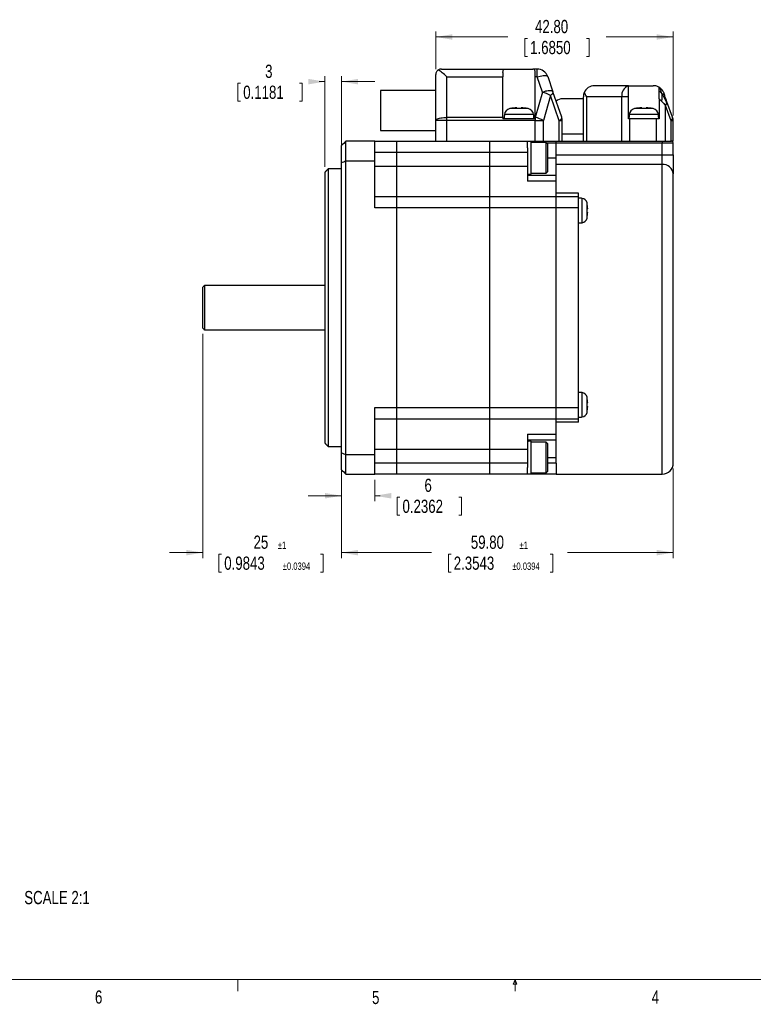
# Model space of a CAD drawing. Header units: millimetres. Extents: x 11 to 421, y 5 to 275.
# Tile 6 of 8: x 127 to 259, y 5 to 183. Entities that reach past the tile are written whole.
import ezdxf

# ---------------------------------------------------------------- set-up
doc = ezdxf.new("R2010")
doc.units = ezdxf.units.MM
doc.styles.add('SLDTEXTSTYLE0', font='TXT', dxfattribs={"width": 0.75})
doc.dimstyles.new('SLDDIMSTYLE0', dxfattribs={"dimtxt": 2.38125, "dimasz": 3, "dimexe": 0, "dimexo": 0.0625, "dimgap": 0.595313, "dimtad": 0, "dimrnd": 1e-09, "dimzin": 12, "dimdsep": 46, "dimtxsty": 'SLDTEXTSTYLE0', "dimsah": 1, "dimcen": 0.09, "dimadec": 0, "dimazin": 0, "dimtfac": 1, "dimtofl": 0, "dimtmove": 0, "dimatfit": 3, "dimfxl": 1, "dimtolj": 1, "dimtzin": 12, "dimarcsym": 0})
doc.dimstyles.new('SLDDIMSTYLE1', dxfattribs={"dimtxt": 2.38125, "dimasz": 3, "dimexe": 0, "dimexo": 0.0625, "dimgap": 0.595313, "dimtad": 0, "dimrnd": 1e-09, "dimzin": 4, "dimdsep": 46, "dimtxsty": 'SLDTEXTSTYLE0', "dimsah": 1, "dimcen": 0.09, "dimadec": 0, "dimazin": 0, "dimtfac": 1, "dimtofl": 0, "dimtmove": 0, "dimatfit": 3, "dimfxl": 1, "dimtolj": 1, "dimtzin": 12, "dimarcsym": 0})
doc.dimstyles.new('SLDDIMSTYLE2', dxfattribs={"dimtxt": 2.38125, "dimasz": 3, "dimexe": 0, "dimexo": 0.0625, "dimgap": 0.595313, "dimtad": 0, "dimrnd": 1e-09, "dimzin": 12, "dimdsep": 46, "dimtxsty": 'SLDTEXTSTYLE0', "dimsah": 1, "dimcen": 0.09, "dimadec": 0, "dimazin": 0, "dimtol": 1, "dimtp": 1, "dimtm": 1, "dimtfac": 1, "dimtofl": 0, "dimtmove": 0, "dimatfit": 3, "dimfxl": 1, "dimtolj": 1, "dimarcsym": 0})
doc.dimstyles.new('SLDDIMSTYLE3', dxfattribs={"dimtxt": 2.38125, "dimasz": 3, "dimexe": 0, "dimexo": 0.0625, "dimgap": 0.595313, "dimtad": 0, "dimrnd": 1e-09, "dimzin": 12, "dimdsep": 46, "dimtxsty": 'SLDTEXTSTYLE0', "dimsah": 1, "dimcen": 0.09, "dimadec": 0, "dimazin": 0, "dimtol": 1, "dimtp": 1, "dimtm": 1, "dimtfac": 1, "dimtofl": 0, "dimtmove": 0, "dimatfit": 3, "dimfxl": 1, "dimtolj": 1, "dimarcsym": 0})

# ---------------------------------------------------------------- blocks, each defined once
blk = doc.blocks.new('*D4')
at = {"color": 7, "linetype": 'Continuous', "lineweight": 0}
for p, q in [((181.62, 156.38), (181.62, 172.71)), ((184.62, 158.14), (184.62, 172.71)), ((165.93, 171.42), (165.93, 168.21)), ((165.93, 171.42), (166.41, 171.42)), ((177.54, 171.42), (177.05, 171.42)), ((177.54, 171.42), (177.54, 168.21)), ((181.62, 171.71), (180.57, 171.71)), ((184.62, 171.71), (190.62, 171.71)), ((165.93, 168.21), (166.41, 168.21)), ((177.54, 168.21), (177.05, 168.21))]:
    blk.add_line(p, q, dxfattribs=at)
for points in [[(181.62, 171.71), (178.62, 172.21), (178.62, 171.21)], [(184.62, 171.71), (187.62, 171.21), (187.62, 172.21)]]:
    blk.add_solid(points, dxfattribs=at)
at = {"color": 7, "linetype": 'Continuous', "lineweight": 0, "attachment_point": 1, "style": 'SLDTEXTSTYLE0'}
for s, insert, char_height in [('3', (170.85, 174.77), 2.38), ('0.1181', (166.9, 170.99), 2.381)]:
    blk.add_mtext(s, dxfattribs=dict(at, insert=insert, char_height=char_height))
blk = doc.blocks.new('*D5')
at = {"color": 7, "linetype": 'Continuous', "lineweight": 0}
for p, q in [((201.62, 173.98), (201.62, 180.76)), ((201.62, 179.76), (214.62, 179.76)), ((217.66, 179.48), (217.66, 176.26)), ((217.66, 179.48), (218.14, 179.48)), ((229.26, 179.48), (228.78, 179.48)), ((229.26, 179.48), (229.26, 176.26)), ((244.42, 179.76), (232.3, 179.76)), ((244.42, 165.63), (244.42, 180.76)), ((217.66, 176.26), (218.14, 176.26)), ((229.26, 176.26), (228.78, 176.26))]:
    blk.add_line(p, q, dxfattribs=at)
for points in [[(201.62, 179.76), (204.62, 179.26), (204.62, 180.26)], [(244.42, 179.76), (241.42, 180.26), (241.42, 179.26)]]:
    blk.add_solid(points, dxfattribs=at)
at = {"color": 7, "linetype": 'Continuous', "lineweight": 0, "char_height": 2.381, "attachment_point": 1, "style": 'SLDTEXTSTYLE0'}
for s, insert in [('42.80', (219.5, 182.83)), ('1.6850', (218.62, 179.05))]:
    blk.add_mtext(s, dxfattribs=dict(at, insert=insert))
blk = doc.blocks.new('*D6')
at = {"color": 7, "linetype": 'Continuous', "lineweight": 0}
for p, q in [((184.62, 103.83), (184.62, 96.1)), ((190.62, 99.98), (190.62, 96.1)), ((184.62, 97.1), (178.62, 97.1)), ((190.62, 97.1), (191.61, 97.1)), ((194.65, 96.82), (194.65, 93.6)), ((194.65, 96.82), (195.13, 96.82)), ((206.25, 96.82), (205.77, 96.82)), ((206.25, 96.82), (206.25, 93.6)), ((194.65, 93.6), (195.13, 93.6)), ((206.25, 93.6), (205.77, 93.6))]:
    blk.add_line(p, q, dxfattribs=at)
for points in [[(184.62, 97.1), (181.62, 97.6), (181.62, 96.6)], [(190.62, 97.1), (193.62, 96.6), (193.62, 97.6)]]:
    blk.add_solid(points, dxfattribs=at)
at = {"color": 7, "linetype": 'Continuous', "lineweight": 0, "attachment_point": 1, "style": 'SLDTEXTSTYLE0'}
for s, insert, char_height in [('6', (199.57, 100.17), 2.38), ('0.2362', (195.61, 96.39), 2.381)]:
    blk.add_mtext(s, dxfattribs=dict(at, insert=insert, char_height=char_height))
blk = doc.blocks.new('*D7')
at = {"color": 7, "linetype": 'Continuous', "lineweight": 0}
for p, q in [((159.62, 126.28), (159.62, 85.85)), ((184.62, 103.83), (184.62, 85.85)), ((159.62, 86.85), (153.62, 86.85)), ((162.52, 86.57), (162.52, 83.35)), ((162.52, 86.57), (163, 86.57)), ((181.34, 86.57), (180.86, 86.57)), ((181.34, 86.57), (181.34, 83.35)), ((184.62, 86.85), (190.62, 86.85)), ((162.52, 83.35), (163, 83.35)), ((181.34, 83.35), (180.86, 83.35))]:
    blk.add_line(p, q, dxfattribs=at)
for points in [[(159.62, 86.85), (156.62, 87.35), (156.62, 86.35)], [(184.62, 86.85), (187.62, 86.35), (187.62, 87.35)]]:
    blk.add_solid(points, dxfattribs=at)
at = {"color": 7, "linetype": 'Continuous', "lineweight": 0, "attachment_point": 1, "style": 'SLDTEXTSTYLE0'}
for s, insert, char_height in [('25', (168.76, 89.92), 2.381), ('±1', (173.15, 88.85), 1.323), ('0.9843', (163.48, 86.14), 2.381), ('±0.0394', (174.03, 85.07), 1.323)]:
    blk.add_mtext(s, dxfattribs=dict(at, insert=insert, char_height=char_height))
blk = doc.blocks.new('*D8')
at = {"color": 7, "linetype": 'Continuous', "lineweight": 0}
for p, q in [((184.62, 103.83), (184.62, 85.85)), ((244.42, 101.98), (244.42, 85.85)), ((184.62, 86.85), (200.85, 86.85)), ((203.89, 86.57), (203.89, 83.35)), ((203.89, 86.57), (204.37, 86.57)), ((222.71, 86.57), (222.22, 86.57)), ((222.71, 86.57), (222.71, 83.35)), ((244.42, 86.85), (225.35, 86.85)), ((203.89, 83.35), (204.37, 83.35)), ((222.71, 83.35), (222.22, 83.35))]:
    blk.add_line(p, q, dxfattribs=at)
for points in [[(184.62, 86.85), (187.62, 86.35), (187.62, 87.35)], [(244.42, 86.85), (241.42, 87.35), (241.42, 86.35)]]:
    blk.add_solid(points, dxfattribs=at)
at = {"color": 7, "linetype": 'Continuous', "lineweight": 0, "attachment_point": 1, "style": 'SLDTEXTSTYLE0'}
for s, insert, char_height in [('59.80', (207.93, 89.92), 2.381), ('±1', (216.72, 88.85), 1.323), ('2.3543', (204.85, 86.14), 2.381), ('±0.0394', (215.4, 85.07), 1.323)]:
    blk.add_mtext(s, dxfattribs=dict(at, insert=insert, char_height=char_height))

msp = doc.modelspace()

# ---------------------------------------------------------------- linework, layer by layer
at = {"color": 7, "linetype": 'Continuous', "lineweight": 30}
for p, q in [((202.6197, 173.9847), (214.1258, 173.9847)), ((214.1258, 173.9847), (219.1135, 173.9847)), ((219.8932, 173.9847), (219.1135, 173.9847)), ((219.8932, 172.5691), (219.8932, 173.9847)), ((201.6197, 164.6859), (201.6197, 172.9847)), ((203.6197, 165.2704), (203.6197, 172.5691)), ((203.6197, 172.5691), (213.7197, 172.5691)), ((213.7197, 173.3297), (213.7197, 172.5691)), ((213.7197, 165.2704), (213.7197, 172.5691)), ((219.5197, 172.5691), (219.5197, 173.3297)), ((219.8932, 172.5691), (219.5197, 172.5691)), ((219.5197, 165.2704), (219.5197, 172.5691)), ((220.841, 169.8174), (219.8932, 172.5691)), ((221.7842, 172.636), (222.732, 169.8843)), ((236.3697, 170.9847), (230.2197, 170.9847)), ((236.3697, 170.9847), (236.3697, 170.9687)), ((236.3697, 170.9847), (240.8228, 170.9847)), ((236.3697, 168.9847), (236.3697, 170.9687)), ((191.6197, 170.0847), (191.6197, 162.8847)), ((220.841, 169.8174), (219.5486, 165.2704)), ((222.3054, 169.233), (221.0129, 164.6859)), ((223.884, 164.6499), (222.3054, 169.233)), ((224.3106, 165.3012), (222.732, 169.8843)), ((228.2197, 160.9847), (228.2197, 168.9847)), ((235.1339, 168.9847), (228.8054, 168.9847)), ((228.8054, 168.9847), (228.8054, 160.9847)), ((235.1339, 160.9847), (235.1339, 168.9847)), ((236.3697, 168.9847), (235.1339, 168.9847)), ((236.3697, 164.9847), (236.3697, 168.9847)), ((241.8697, 168.5887), (241.8697, 164.9847)), ((218.2933, 166.8562), (214.946, 166.8562)), ((214.9997, 166.8577), (214.9997, 166.867)), ((216.2297, 167.0065), (216.2297, 166.8577)), ((217.0097, 166.8577), (217.0097, 167.0065)), ((218.2397, 166.867), (218.2397, 166.8577)), ((223.3197, 168.1782), (223.3197, 168.1861)), ((240.7933, 166.8562), (237.446, 166.8562)), ((237.4997, 166.8577), (237.4997, 166.867)), ((238.7297, 167.0065), (238.7297, 166.8577)), ((239.5097, 166.8577), (239.5097, 167.0065)), ((240.7397, 166.867), (240.7397, 166.8577)), ((243.0187, 160.9847), (243.0187, 167.4071)), ((244.0371, 164.6295), (243.0187, 167.4071)), ((244.2974, 165.3181), (243.279, 168.0956)), ((203.6197, 164.6859), (203.6197, 165.2704)), ((213.7197, 165.2704), (203.6197, 165.2704)), ((213.7197, 165.2704), (213.7197, 164.9847)), ((219.2496, 165.7849), (213.9897, 165.7849)), ((219.5197, 164.9847), (219.5197, 165.2704)), ((219.5197, 165.2704), (219.5486, 165.2704)), ((219.5486, 165.2704), (219.5486, 164.6859)), ((239.1197, 165.7849), (236.4897, 165.7849)), ((241.7496, 165.7849), (239.1197, 165.7849)), ((203.6197, 164.6859), (201.6197, 164.6859)), ((201.6197, 160.9847), (201.6197, 164.6859)), ((219.5486, 164.6859), (203.6197, 164.6859)), ((203.6197, 160.9847), (203.6197, 164.6859)), ((219.5197, 164.9847), (213.7197, 164.9847)), ((219.5486, 160.9847), (219.5486, 164.6859)), ((219.5486, 164.6859), (221.0129, 164.6859)), ((221.0129, 160.9847), (221.0129, 164.6859)), ((223.884, 160.9847), (223.884, 164.6499)), ((224.4197, 164.6499), (223.884, 164.6499)), ((224.4197, 160.9847), (224.4197, 164.6499)), ((236.5481, 164.9847), (236.3697, 164.9847)), ((236.5481, 164.9847), (236.5481, 160.9847)), ((241.4012, 164.9847), (236.5481, 164.9847)), ((241.4012, 160.9847), (241.4012, 164.9847)), ((241.8697, 164.9847), (241.4012, 164.9847)), ((244.0371, 160.9847), (244.0371, 164.6295)), ((244.4197, 164.6295), (244.0371, 164.6295)), ((244.4197, 160.9847), (244.4197, 164.6295)), ((224.4197, 162.3353), (224.4652, 162.3347)), ((184.6197, 157.138), (184.6197, 160.1847)), ((185.4197, 157.4422), (185.4197, 160.9847)), ((190.6197, 160.9847), (185.4197, 160.9847)), ((190.6197, 157.4422), (190.6197, 160.9847)), ((190.6197, 160.9847), (194.6197, 160.9847)), ((194.6197, 160.9847), (211.3197, 160.9847)), ((194.6197, 158.9847), (194.6197, 160.9847)), ((194.6197, 158.9847), (194.6197, 160.9847)), ((211.3197, 160.9847), (211.3197, 158.9847)), ((211.3197, 160.9847), (218.1197, 160.9847)), ((211.3197, 160.9847), (211.3197, 158.9847)), ((218.1197, 159.7971), (218.1197, 160.9847)), ((218.1197, 160.9847), (223.3197, 160.9847)), ((218.1197, 159.7971), (218.1197, 156.4192)), ((218.8197, 155.0347), (218.8197, 160.9313)), ((221.5197, 155.2347), (221.5197, 160.7347)), ((221.5697, 160.6847), (223.3197, 160.6847)), ((221.8197, 155.5347), (221.8197, 160.4347)), ((223.3197, 160.9847), (242.4197, 160.9847)), ((223.3197, 160.6847), (223.3197, 160.9847)), ((223.3197, 160.6847), (223.3197, 160.9847)), ((223.3197, 160.6847), (242.4197, 160.6847)), ((223.3197, 158.5221), (223.3197, 160.6847)), ((223.3197, 158.5221), (223.3197, 160.6847)), ((242.4197, 160.9847), (242.4197, 160.6847)), ((242.4197, 160.9847), (244.1197, 160.9847)), ((242.4197, 160.6847), (244.4197, 160.6847)), ((242.4197, 158.5221), (242.4197, 160.6847)), ((244.4197, 160.9847), (244.1197, 160.9847)), ((244.4197, 158.5221), (244.4197, 160.6847)), ((190.6197, 158.9847), (194.6197, 158.9847)), ((194.6197, 158.9847), (211.3197, 158.9847)), ((194.6197, 156.4847), (194.6197, 158.9847)), ((194.6197, 156.4847), (194.6197, 158.9847)), ((211.3197, 158.9847), (211.3197, 156.4847)), ((211.3197, 158.9847), (218.1197, 158.9847)), ((211.3197, 158.9847), (211.3197, 156.4847)), ((221.8197, 157.9847), (223.3197, 157.9847)), ((223.3197, 158.5221), (242.4197, 158.5221)), ((223.3197, 156.801), (223.3197, 158.5221)), ((242.4197, 156.801), (242.4197, 158.5221)), ((242.4197, 158.5221), (244.4197, 158.5221)), ((244.4197, 158.5221), (244.4197, 155.0799)), ((184.6197, 104.8313), (184.6197, 157.138)), ((185.4197, 104.5271), (185.4197, 157.4422)), ((185.4197, 157.4422), (190.6197, 157.4422)), ((190.6197, 148.9847), (190.6197, 157.4422)), ((190.6197, 156.4847), (194.6197, 156.4847)), ((194.6197, 156.4847), (211.3197, 156.4847)), ((194.6197, 150.9847), (194.6197, 156.4847)), ((194.6197, 150.9847), (194.6197, 156.4847)), ((211.3197, 156.4847), (211.3197, 150.9847)), ((211.3197, 156.4847), (218.1197, 156.4847)), ((211.3197, 156.4847), (211.3197, 150.9847)), ((218.1197, 156.4192), (218.1197, 153.7713)), ((223.3197, 154.7847), (223.3197, 156.801)), ((242.4197, 156.801), (223.3197, 156.801)), ((242.4197, 100.9847), (242.4197, 156.801)), ((181.6197, 155.3847), (181.6197, 106.5847)), ((182.2197, 155.9847), (182.2197, 105.9847)), ((223.3197, 154.7847), (218.1197, 154.7847)), ((223.3197, 153.7713), (223.3197, 154.7847)), ((244.4197, 102.9847), (244.4197, 155.0799)), ((223.3197, 153.7713), (218.1197, 153.7713)), ((223.3197, 150.9847), (223.3197, 153.7713)), ((194.6197, 150.9847), (190.6197, 150.9847)), ((194.6197, 148.9847), (194.6197, 150.9847)), ((211.3197, 150.9847), (194.6197, 150.9847)), ((194.6197, 148.9847), (194.6197, 150.9847)), ((211.3197, 150.9847), (211.3197, 148.9847)), ((211.3197, 150.9847), (211.3197, 148.9847)), ((223.3197, 150.9847), (211.3197, 150.9847)), ((227.3197, 151.6097), (223.3197, 151.6097)), ((227.3197, 150.9847), (223.3197, 150.9847)), ((223.3197, 148.9847), (223.3197, 150.9847)), ((223.3197, 148.9847), (223.3197, 150.9847)), ((227.3197, 150.9847), (227.3197, 151.6097)), ((227.3197, 148.9847), (227.3197, 150.9847)), ((227.9865, 146.293), (227.9865, 150.6763)), ((228.8793, 147.0899), (228.8793, 149.8794)), ((228.8805, 149.8347), (228.8882, 149.8347)), ((194.6197, 148.9847), (190.6197, 148.9847)), ((211.3197, 148.9847), (194.6197, 148.9847)), ((194.6197, 112.9847), (194.6197, 148.9847)), ((194.6197, 112.9847), (194.6197, 148.9847)), ((211.3197, 148.9847), (211.3197, 112.9847)), ((223.3197, 148.9847), (211.3197, 148.9847)), ((211.3197, 148.9847), (211.3197, 112.9847)), ((227.3197, 148.9847), (223.3197, 148.9847)), ((223.3197, 112.9847), (223.3197, 148.9847)), ((223.3197, 112.9847), (223.3197, 148.9847)), ((227.3197, 130.9847), (227.3197, 148.9847)), ((229.0045, 148.8097), (228.8805, 148.8097)), ((228.8805, 148.1597), (229.0045, 148.1597)), ((228.8882, 147.1347), (228.8805, 147.1347)), ((159.9197, 134.9847), (159.9197, 130.9847)), ((159.6197, 130.9847), (159.6197, 134.6847)), ((159.6197, 127.2847), (159.6197, 130.9847)), ((159.9197, 130.9847), (159.9197, 126.9847)), ((227.3197, 112.9847), (227.3197, 130.9847)), ((227.9865, 111.293), (227.9865, 115.6763)), ((228.8793, 112.0899), (228.8793, 114.8794)), ((228.8805, 114.8347), (228.8882, 114.8347)), ((229.0045, 113.8097), (228.8805, 113.8097)), ((190.6197, 112.9847), (194.6197, 112.9847)), ((190.6197, 104.5271), (190.6197, 112.9847)), ((194.6197, 110.9847), (194.6197, 112.9847)), ((194.6197, 112.9847), (211.3197, 112.9847)), ((194.6197, 110.9847), (194.6197, 112.9847)), ((211.3197, 112.9847), (211.3197, 110.9847)), ((211.3197, 112.9847), (223.3197, 112.9847)), ((211.3197, 112.9847), (211.3197, 110.9847)), ((223.3197, 112.9847), (227.3197, 112.9847)), ((223.3197, 110.9847), (223.3197, 112.9847)), ((223.3197, 110.9847), (223.3197, 112.9847)), ((227.3197, 110.9847), (227.3197, 112.9847)), ((228.8805, 113.1597), (229.0045, 113.1597)), ((228.8882, 112.1347), (228.8805, 112.1347)), ((190.6197, 110.9847), (194.6197, 110.9847)), ((194.6197, 110.9847), (211.3197, 110.9847)), ((194.6197, 105.4847), (194.6197, 110.9847)), ((194.6197, 105.4847), (194.6197, 110.9847)), ((211.3197, 110.9847), (211.3197, 105.4847)), ((211.3197, 110.9847), (223.3197, 110.9847)), ((211.3197, 110.9847), (211.3197, 105.4847)), ((223.3197, 110.9847), (227.3197, 110.9847)), ((223.3197, 108.198), (223.3197, 110.9847)), ((227.3197, 110.3597), (223.3197, 110.3597)), ((227.3197, 110.3597), (227.3197, 110.9847)), ((218.1197, 108.198), (223.3197, 108.198)), ((218.1197, 108.198), (218.1197, 105.5501)), ((218.1197, 107.1847), (223.3197, 107.1847)), ((218.8197, 101.0347), (218.8197, 106.9313)), ((221.5197, 101.2347), (221.5197, 106.7347)), ((223.3197, 107.1847), (223.3197, 108.198)), ((223.3197, 104.6502), (223.3197, 107.1847)), ((184.6197, 101.7847), (184.6197, 104.8313)), ((190.6197, 105.4847), (194.6197, 105.4847)), ((194.6197, 105.4847), (211.3197, 105.4847)), ((194.6197, 102.9847), (194.6197, 105.4847)), ((194.6197, 102.9847), (194.6197, 105.4847)), ((211.3197, 105.4847), (211.3197, 102.9847)), ((211.3197, 105.4847), (218.1197, 105.4847)), ((211.3197, 105.4847), (211.3197, 102.9847)), ((218.1197, 105.5501), (218.1197, 102.1722)), ((221.8197, 101.5347), (221.8197, 106.4347)), ((185.4197, 100.9847), (185.4197, 104.5271)), ((185.4197, 104.5271), (190.6197, 104.5271)), ((190.6197, 100.9847), (190.6197, 104.5271)), ((194.6197, 102.9847), (190.6197, 102.9847)), ((211.3197, 102.9847), (194.6197, 102.9847)), ((194.6197, 100.9847), (194.6197, 102.9847)), ((194.6197, 100.9847), (194.6197, 102.9847)), ((211.3197, 102.9847), (211.3197, 100.9847)), ((218.1197, 102.9847), (211.3197, 102.9847)), ((211.3197, 102.9847), (211.3197, 100.9847)), ((221.8197, 103.9847), (223.3197, 103.9847)), ((223.3197, 102.9847), (221.8197, 102.9847)), ((223.3197, 103.9847), (223.3197, 104.6502)), ((223.3197, 102.9847), (223.3197, 103.9847)), ((223.3197, 102.9847), (223.3197, 100.9847)), ((218.1197, 100.9847), (218.1197, 102.1722)), ((185.4197, 100.9847), (190.6197, 100.9847)), ((194.6197, 100.9847), (190.6197, 100.9847)), ((211.3197, 100.9847), (194.6197, 100.9847)), ((218.1197, 100.9847), (211.3197, 100.9847)), ((223.3197, 100.9847), (218.1197, 100.9847))]:
    msp.add_line(p, q, dxfattribs=at)
at = {"color": 7, "linetype": 'Continuous', "lineweight": 0}
for p, q in [((415.9568, 9.9587), (15.9068, 9.9587)), ((165.9192, 9.9587), (165.9192, 7.8048)), ((215.5889, 9.0805), (215.9254, 9.9587)), ((216.2443, 9.0805), (215.5889, 9.0805)), ((215.9254, 9.9587), (215.9254, 7.8048)), ((215.9254, 9.9587), (216.2443, 9.0805))]:
    msp.add_line(p, q, dxfattribs=at)
at = {"color": 7, "linetype": 'Continuous', "lineweight": 30, "flags": 128}
for points in [[(219.8932, 172.5691), (220.1725, 172.6507), (220.4457, 172.7179), (220.7069, 172.7691), (220.9504, 172.8033), (221.1709, 172.8196), (221.3637, 172.8179), (221.5245, 172.798), (221.6499, 172.7605), (221.7371, 172.7061), (221.7842, 172.636)], [(222.732, 169.8843), (222.6849, 169.9544), (222.5977, 170.0088), (222.4723, 170.0463), (222.3115, 170.0662), (222.1187, 170.068), (221.8982, 170.0516), (221.6547, 170.0174), (221.3935, 169.9662), (221.1203, 169.899), (220.841, 169.8174)], [(222.732, 169.8843), (222.7441, 169.8182), (222.7368, 169.7461), (222.7103, 169.6687), (222.6649, 169.587), (222.6009, 169.5017), (222.5191, 169.4137), (222.4203, 169.3238), (222.3054, 169.233)], [(201.6197, 164.6859), (201.64, 164.7691), (201.7007, 164.8506), (201.8004, 164.9287), (201.9371, 165.0019), (202.1082, 165.0686), (202.3099, 165.1276), (202.5384, 165.1776), (202.7888, 165.2175), (203.0562, 165.2467), (203.335, 165.2644), (203.6197, 165.2704)], [(223.884, 164.6499), (223.9989, 164.7407), (224.0977, 164.8305), (224.1795, 164.9186), (224.2435, 165.0039), (224.2889, 165.0856), (224.3154, 165.1629), (224.3227, 165.235), (224.3106, 165.3012)]]:
    msp.add_lwpolyline(points, dxfattribs=at)
at = {"color": 7, "linetype": 'Continuous', "lineweight": 30}
for centre, radius, start, end in [((219.8932, 171.9847), 2, 19.005984, 90), ((230.2197, 168.9847), 2, 90, 157.5), ((237.0091, 169.1935), 1.8868, 109.809041, 186.355832), ((219.4966, 164.3221), 5.6574, 60.232799, 76.252938), ((224.5, 166.8588), 1.7762, 91.120387, 131.645911), ((230.2197, 168.9847), 2, 157.5, 180), ((215.1851, 165.6803), 1.2, 101.492744, 175), ((216.6197, 158.6247), 8.4, 101.119571, 101.492744), ((216.6197, 158.6247), 8.3909, 92.663993, 101.131728), ((216.6197, 158.6247), 8.2423, 87.287931, 92.712069), ((216.6197, 158.6247), 8.3909, 78.868272, 87.336007), ((216.6197, 158.6247), 8.4, 78.507256, 78.880429), ((218.0542, 165.6803), 1.2, 5, 78.507256), ((237.6851, 165.6803), 1.2, 101.492744, 175), ((239.1197, 158.6247), 8.4, 101.119571, 101.492744), ((239.1197, 158.6247), 8.3909, 92.663993, 101.131728), ((239.1197, 158.6247), 8.2423, 87.287931, 92.712069), ((239.1197, 158.6247), 8.3909, 78.868272, 87.336007), ((239.1197, 158.6247), 8.4, 78.507256, 78.880429), ((240.5542, 165.6803), 1.2, 5, 78.507256), ((242.2066, 168.217), 1.1469, 315.080188, 337.289702), ((242.845, 167.9541), 0.4565, 336.791882, 18.070293), ((218.2042, 159.775), 5.6574, 60.232799, 76.252938), ((222.4197, 164.6499), 2, 0, 19.005984), ((243.5924, 165.1911), 0.7164, 308.378372, 10.204956), ((242.4197, 164.6295), 2, 360, 20.136303), ((244.1197, 160.6847), 0.3, 360, 90), ((242.5371, 154.9149), 1.8898, 5.010415, 93.562654), ((227.8994, 149.6801), 1, 11.492744, 85), ((222.0197, 148.4847), 7, 11.119571, 11.492744), ((222.0197, 148.4847), 6.9925, 2.663993, 11.131728), ((222.0197, 148.4847), 6.8686, 357.287931, 2.712069), ((222.0197, 148.4847), 6.9925, 348.868272, 357.336007), ((227.8994, 147.2892), 1, 275, 348.507256), ((222.0197, 148.4847), 7, 348.507256, 348.880429), ((227.8994, 114.6801), 1, 11.492744, 85), ((222.0197, 113.4847), 7, 11.119571, 11.492744), ((222.0197, 113.4847), 6.9925, 2.663993, 11.131728), ((222.0197, 113.4847), 6.8686, 357.287931, 2.712069), ((227.8994, 112.2892), 1, 275, 348.507256), ((222.0197, 113.4847), 7, 348.507256, 348.880429), ((222.0197, 113.4847), 6.9925, 348.868272, 357.336007), ((242.4197, 102.9847), 2, 270, 360)]:
    msp.add_arc(centre, radius, start, end, dxfattribs=at)
for centre, major_axis, ratio, start_param, end_param in [((203.6197, 171.9847), (1.9781, -1.9781), 0.14936913, 1.71906923, 2.5953853), ((230.2197, 168.9847), (1.8478, -1.8478), 0.41421356, 3.92699082, 4.3196899), ((218.5772, 157.9847), (5.1095, 0), 0.57735027, 1.52332087, 1.66045715), ((219.0621, 157.9847), (5.1095, 0), 0.57735027, 1.61827179, 1.75631466), ((218.5772, 103.9847), (5.1095, 0), 0.57735027, 1.52332087, 1.66045715), ((219.0621, 103.9847), (5.1095, 0), 0.57735027, 1.61827179, 1.75631466)]:
    msp.add_ellipse(centre, major_axis=major_axis, ratio=ratio, start_param=start_param, end_param=end_param, dxfattribs=at)
for points, knots in [([(202.6197, 173.9847), (202.5277, 173.9847), (202.4343, 173.9718), (202.2546, 173.9203), (202.1669, 173.8818), (202.0829, 173.8284)], [0, 0, 0, 0, 0.5, 0.5, 1, 1, 1, 1]), ([(213.7197, 173.3297), (213.7197, 173.4377), (213.7246, 173.5332), (213.751, 173.6996), (213.7728, 173.7703), (213.8368, 173.8801), (213.8797, 173.9208), (213.9874, 173.9729), (214.0513, 173.9847), (214.1258, 173.9847)], [0, 0, 0, 0, 0.25, 0.25, 0.5, 0.5, 0.75, 0.75, 1, 1, 1, 1]), ([(219.5197, 173.3297), (219.5197, 173.4377), (219.5147, 173.5332), (219.4884, 173.6996), (219.4665, 173.7703), (219.4025, 173.8801), (219.3596, 173.9208), (219.2519, 173.9729), (219.188, 173.9847), (219.1135, 173.9847)], [0, 0, 0, 0, 0.25, 0.25, 0.5, 0.5, 0.75, 0.75, 1, 1, 1, 1]), ([(202.0829, 173.8284), (202.0049, 173.7787), (201.9377, 173.7211), (201.8221, 173.594), (201.7734, 173.5239), (201.6963, 173.3775), (201.6677, 173.3014), (201.6294, 173.1452), (201.6197, 173.064), (201.6197, 172.9847)], [0, 0, 0, 0, 0.25, 0.25, 0.5, 0.5, 0.75, 0.75, 1, 1, 1, 1]), ([(241.8697, 170.6888), (241.8697, 170.6888), (241.8458, 170.704), (241.753, 170.756), (241.6833, 170.7927), (241.5046, 170.8673), (241.3936, 170.9061), (241.135, 170.9646), (240.9884, 170.9847), (240.8228, 170.9847)], [0, 0, 0, 0, 0.25, 0.25, 0.5, 0.5, 0.75, 0.75, 1, 1, 1, 1]), ([(241.8697, 170.0252), (241.8697, 170.1375), (241.8697, 170.231), (241.8697, 170.391), (241.8697, 170.4578), (241.8697, 170.5669), (241.8697, 170.6098), (241.8697, 170.6704), (241.8697, 170.6887), (241.8697, 170.6888)], [0, 0, 0, 0, 0.25, 0.25, 0.5, 0.5, 0.75, 0.75, 1, 1, 1, 1]), ([(241.968, 170.6243), (242.0507, 170.5643), (242.1577, 170.4867), (242.244, 170.3873), (242.2637, 170.3647)], [0, 0, 0, 0, 0.77236541, 1, 1, 1, 1]), ([(242.3377, 170.2904), (242.2842, 170.3486), (242.1726, 170.4701), (242.0695, 170.5228), (242.0158, 170.5502)], [0, 0, 0, 0, 0.47964611, 1, 1, 1, 1]), ([(241.8697, 168.5887), (241.8697, 168.726), (241.8697, 168.8607), (241.8697, 169.1242), (241.8697, 169.2534), (241.8697, 169.6166), (241.8697, 169.8333), (241.8697, 170.0252)], [0, 0, 0, 0, 0.25, 0.25, 0.5, 0.5, 1, 1, 1, 1]), ([(242.3334, 170.2872), (242.3585, 170.2602), (242.4528, 170.1588), (242.5817, 169.9536), (242.6609, 169.7666), (242.7005, 169.6732)], [0, 0, 0, 0, 0.153599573, 0.576799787, 1, 1, 1, 1]), ([(242.7005, 169.6732), (242.7008, 169.6723), (242.7015, 169.6707), (242.7063, 169.6574), (242.7141, 169.6362), (242.725, 169.6064), (242.739, 169.5682), (242.7611, 169.508), (242.7942, 169.4176), (242.8417, 169.2882), (242.8788, 169.1871), (242.8976, 169.1357)], [0, 0, 0, 0, 0.08189288, 0.1632222, 0.24474193, 0.32720079, 0.41132245, 0.49778884, 0.66229436, 0.828428, 1, 1, 1, 1])]:
    msp.add_open_spline(points, degree=3, knots=knots, dxfattribs=at)
for points, degree in [([(241.968, 170.6243), (241.9358, 170.6468), (241.9031, 170.6683), (241.8697, 170.6888)], 3), ([(242.3753, 169.5366), (242.3193, 169.7033), (242.2144, 170.019), (242.0918, 170.3712), (242.0094, 170.5737), (241.979, 170.6169), (241.968, 170.6243)], 3), ([(201.6197, 170.0847), (191.6197, 170.0847)], 1), ([(228.2197, 168.6347), (224.4652, 168.6347)], 1), ([(241.8697, 170.0252), (241.9573, 169.955), (242.1294, 169.7999), (242.2938, 169.6257), (242.3753, 169.5366)], 3), ([(241.8697, 168.5887), (242.0217, 168.4578), (242.1694, 168.3268), (242.3088, 168.1959)], 3), ([(242.3753, 169.5366), (242.3534, 169.3478), (242.3488, 168.8778), (242.3376, 168.374), (242.3088, 168.1959)], 3), ([(242.3753, 169.5366), (242.4387, 169.537), (242.5694, 169.5219), (242.7339, 169.4285), (242.8449, 169.2783), (242.8835, 169.1742), (242.8976, 169.1357)], 3), ([(242.3753, 169.5366), (242.4743, 169.3687), (242.6711, 169.0255), (242.9314, 168.5207), (243.1361, 168.0724), (243.2289, 167.852), (243.2645, 167.7742)], 3), ([(243.279, 168.0956), (243.1561, 168.4307), (243.0115, 168.825), (242.8976, 169.1357)], 3), ([(242.3088, 168.1959), (242.5886, 167.933), (242.834, 167.6701), (243.0187, 167.4071)], 3), ([(213.9897, 165.7849), (213.9197, 164.9847)], 1), ([(219.3197, 164.9847), (219.2496, 165.7849)], 1), ([(236.4897, 165.7849), (236.4197, 164.9847)], 1), ([(241.8197, 164.9847), (241.7496, 165.7849)], 1), ([(191.6197, 162.8847), (201.6197, 162.8847)], 1), ([(224.4652, 162.3347), (228.2197, 162.3347)], 1), ([(185.4197, 160.9847), (185.1529, 160.7179), (184.8862, 160.4512), (184.6197, 160.1847)], 3), ([(218.5772, 160.9347), (218.1197, 160.9347)], 1), ([(221.5197, 160.7347), (218.8197, 160.7347)], 1), ([(221.8197, 160.4347), (221.5197, 160.7347)], 1), ([(184.6197, 157.138), (184.8862, 157.24), (185.1529, 157.3413), (185.4197, 157.4422)], 3), ([(182.2197, 155.9847), (181.6197, 155.3847)], 1), ([(184.6197, 155.9847), (182.2197, 155.9847)], 1), ([(218.1197, 155.0347), (218.8197, 155.0347)], 1), ([(218.8197, 155.2347), (221.5197, 155.2347)], 1), ([(221.5197, 155.2347), (221.8197, 155.5347)], 1), ([(227.9865, 150.6763), (227.3197, 150.7347)], 1), ([(227.3197, 146.2347), (227.9865, 146.293)], 1), ([(159.9197, 134.9847), (159.6197, 134.6847)], 1), ([(181.6197, 134.9847), (159.9197, 134.9847)], 1), ([(159.6197, 127.2847), (159.9197, 126.9847)], 1), ([(159.9197, 126.9847), (181.6197, 126.9847)], 1), ([(227.9865, 115.6763), (227.3197, 115.7347)], 1), ([(227.3197, 111.2347), (227.9865, 111.293)], 1), ([(181.6197, 106.5847), (182.2197, 105.9847)], 1), ([(218.5772, 106.9347), (218.1197, 106.9347)], 1), ([(221.5197, 106.7347), (218.8197, 106.7347)], 1), ([(221.8197, 106.4347), (221.5197, 106.7347)], 1), ([(182.2197, 105.9847), (184.6197, 105.9847)], 1), ([(184.6197, 104.8313), (184.8862, 104.7293), (185.1529, 104.628), (185.4197, 104.5271)], 3), ([(184.6197, 101.7847), (184.8862, 101.5181), (185.1529, 101.2514), (185.4197, 100.9847)], 3), ([(218.8197, 101.2347), (221.5197, 101.2347)], 1), ([(221.5197, 101.2347), (221.8197, 101.5347)], 1), ([(218.1197, 101.0347), (218.8197, 101.0347)], 1), ([(223.3197, 100.9847), (242.4197, 100.9847)], 1)]:
    msp.add_open_spline(points, degree=degree, dxfattribs=at)

# ---------------------------------------------------------------- texts
at = {"color": 7, "linetype": 'Continuous', "lineweight": 0, "attachment_point": 1, "style": 'SLDTEXTSTYLE0'}
for s, insert, char_height in [('SCALE 2:1', (127.43, 25.8911), 2.38125), ('6', (140.1782, 7.9668), 2.3813), ('5', (190.1219, 7.8889), 2.3813), ('4', (240.5412, 7.9686), 2.3813)]:
    msp.add_mtext(s, dxfattribs=dict(at, insert=insert, char_height=char_height))

# ---------------------------------------------------------------- dimensions: what is measured, and where the dimension line sits
at = {"color": 7, "linetype": 'Continuous', "lineweight": 0}
for base, p1, p2, dimstyle, picture, middle in [((244.4197, 179.7606), (201.6197, 172.9847), (244.4197, 164.6295), 'SLDDIMSTYLE1', '*D5', (223.4588, 179.7606)), ((184.6197, 171.7051), (181.6197, 155.3847), (184.6197, 157.138), 'SLDDIMSTYLE0', '*D4', (171.7339, 171.7051)), ((159.6197, 86.8514), (184.6197, 104.8313), (159.6197, 127.2847), 'SLDDIMSTYLE2', '*D7', (171.7339, 86.8514)), ((190.6197, 97.1009), (184.6197, 104.8313), (190.6197, 100.9847), 'SLDDIMSTYLE0', '*D6', (200.4505, 97.1009)), ((244.4197, 86.8514), (184.6197, 104.8313), (244.4197, 102.9847), 'SLDDIMSTYLE3', '*D8', (213.1006, 86.8514))]:
    dim = msp.add_linear_dim(base=base, p1=p1, p2=p2, dimstyle=dimstyle, dxfattribs=at)
    dim.commit()
    dim.dimension.update_dxf_attribs({"geometry": picture, "text_midpoint": middle, "dimtype": 160})

doc.saveas('drawing.dxf')
